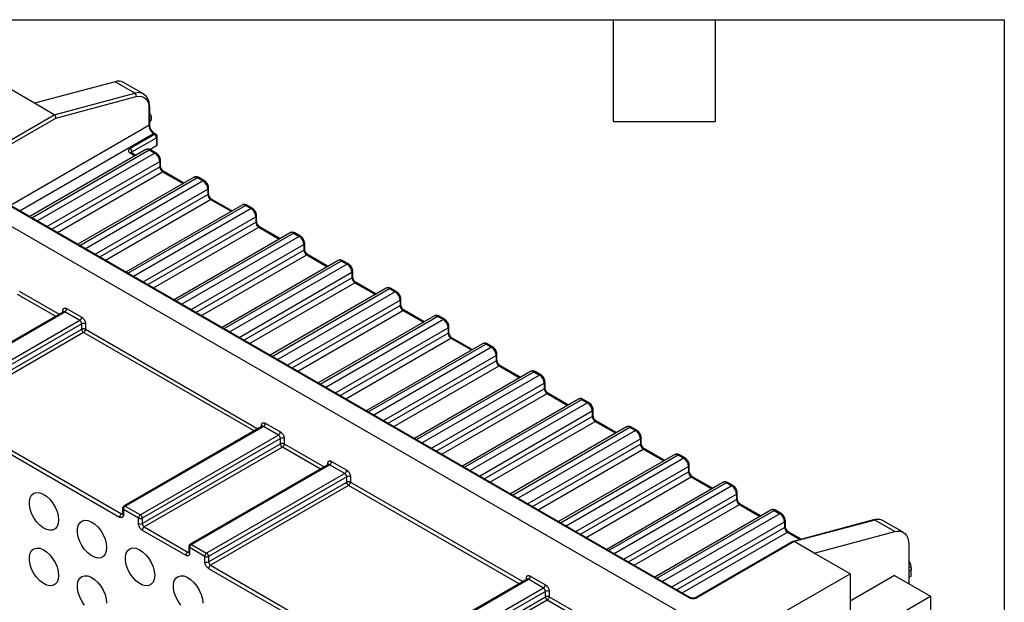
# Model space of a CAD drawing. Header units: millimetres. Extents: x 6 to 273, y 6 to 210.
# Tile 13 of 13: x 199 to 273, y 166 to 210. Entities that reach past the tile are written whole.
import ezdxf

# ---------------------------------------------------------------- set-up
doc = ezdxf.new("R2010")
doc.units = ezdxf.units.MM
doc.linetypes.add('SLD-Solid', pattern=[0])
doc.layers.add('TEXT', color=140, linetype='SLD-Solid', lineweight=25)

msp = doc.modelspace()

# ---------------------------------------------------------------- linework, layer by layer
for p, q in [((200.57, 203.3), (197.883, 204.851)), ((206.593, 204.914), (200.57, 203.3)), ((208.078, 204.056), (206.593, 204.914)), ((208.712, 204), (207.227, 204.857)), ((202.055, 202.443), (208.078, 204.056)), ((202.055, 202.443), (200.57, 203.3)), ((202.178, 202.187), (208.183, 203.796)), ((194.772, 198.239), (202.055, 202.443)), ((209.126, 202.921), (209.126, 201.626)), ((209.185, 201.707), (209.185, 203.002)), ((209.185, 202.492), (209.209, 202.506)), ((194.913, 197.994), (202.178, 202.187)), ((209.126, 201.626), (198.791, 195.659)), ((209.185, 201.925), (209.224, 201.947)), ((209.48, 201.013), (199.498, 195.251)), ((209.55, 200.973), (207.712, 199.911)), ((209.48, 201.013), (209.55, 200.973)), ((209.65, 200.983), (209.58, 201.023)), ((207.853, 199.666), (209.692, 200.728)), ((209.692, 200.728), (209.692, 200.139)), ((209.75, 200.219), (209.75, 200.809)), ((252.684, 163.011), (189.044, 199.749)), ((208.904, 199.838), (200.228, 194.83)), ((200.375, 194.745), (209.154, 199.814)), ((209.579, 199.569), (200.799, 194.5)), ((207.712, 199.585), (208.089, 199.367)), ((207.812, 199.595), (207.798, 199.599)), ((208.147, 199.401), (207.812, 199.595)), ((207.853, 199.571), (207.853, 199.666)), ((209.154, 199.814), (209.579, 199.569)), ((209.195, 199.852), (209.692, 200.139)), ((209.679, 199.579), (209.254, 199.823)), ((201.506, 194.092), (209.932, 198.956)), ((209.932, 198.956), (209.932, 198.548)), ((209.991, 198.63), (209.991, 199.038)), ((201.86, 193.888), (209.932, 198.548)), ((202.284, 193.643), (210.144, 198.181)), ((210.144, 198.181), (211.681, 197.294)), ((211.739, 197.327), (210.244, 198.19)), ((249.502, 166.317), (194.772, 197.912)), ((249.602, 166.327), (194.872, 197.922)), ((212.497, 197.765), (203.82, 192.756)), ((203.967, 192.671), (212.747, 197.74)), ((213.171, 197.495), (204.391, 192.427)), ((212.747, 197.74), (213.171, 197.495)), ((213.271, 197.505), (212.847, 197.75)), ((205.098, 192.018), (213.524, 196.883)), ((205.452, 191.814), (213.524, 196.474)), ((213.524, 196.883), (213.524, 196.474)), ((213.583, 196.556), (213.583, 196.964)), ((205.876, 191.569), (213.736, 196.107)), ((213.736, 196.107), (215.273, 195.22)), ((215.331, 195.254), (213.836, 196.117)), ((216.089, 195.691), (207.412, 190.682)), ((207.559, 190.598), (216.339, 195.666)), ((216.763, 195.421), (207.983, 190.353)), ((216.339, 195.666), (216.763, 195.421)), ((216.863, 195.431), (216.439, 195.676)), ((208.69, 189.945), (217.116, 194.809)), ((209.044, 189.74), (217.116, 194.401)), ((217.116, 194.809), (217.116, 194.401)), ((217.175, 194.482), (217.175, 194.891)), ((209.468, 189.496), (217.329, 194.033)), ((219.681, 193.617), (211.005, 188.609)), ((211.151, 188.524), (219.931, 193.592)), ((217.329, 194.033), (218.865, 193.146)), ((218.923, 193.18), (217.429, 194.043)), ((219.931, 193.592), (220.355, 193.348)), ((220.455, 193.357), (220.031, 193.602)), ((220.355, 193.348), (211.575, 188.279)), ((220.767, 192.409), (220.767, 192.817)), ((212.282, 187.871), (220.709, 192.735)), ((212.636, 187.667), (220.709, 192.327)), ((220.709, 192.735), (220.709, 192.327)), ((213.06, 187.422), (220.921, 191.96)), ((223.273, 191.544), (214.597, 186.535)), ((214.743, 186.45), (223.523, 191.519)), ((220.921, 191.96), (222.457, 191.073)), ((222.516, 191.106), (221.021, 191.969)), ((223.523, 191.519), (223.947, 191.274)), ((224.047, 191.284), (223.623, 191.529)), ((223.947, 191.274), (215.167, 186.205)), ((215.875, 185.797), (224.301, 190.662)), ((224.301, 190.662), (224.301, 190.253)), ((224.359, 190.335), (224.359, 190.743)), ((216.228, 185.593), (224.301, 190.253)), ((216.652, 185.348), (224.513, 189.886)), ((224.513, 189.886), (226.049, 188.999)), ((226.108, 189.033), (224.613, 189.896)), ((199.439, 189.257), (202.421, 187.536)), ((226.865, 189.47), (218.189, 184.461)), ((218.335, 184.377), (227.115, 189.445)), ((227.539, 189.2), (218.759, 184.132)), ((227.115, 189.445), (227.539, 189.2)), ((227.639, 189.21), (227.215, 189.455)), ((202.138, 187.373), (199.297, 189.012)), ((219.467, 183.724), (227.893, 188.588)), ((227.893, 188.588), (227.893, 188.18)), ((227.951, 188.261), (227.951, 188.669)), ((202.733, 187.716), (192.409, 181.756)), ((192.509, 181.746), (202.833, 187.706)), ((202.691, 187.692), (202.691, 187.788)), ((203.964, 187.053), (202.833, 187.706)), ((202.974, 187.951), (204.106, 187.298)), ((219.82, 183.519), (227.893, 188.18)), ((220.245, 183.274), (228.105, 187.812)), ((228.105, 187.812), (229.641, 186.925)), ((229.7, 186.959), (228.205, 187.822)), ((203.964, 187.053), (193.64, 181.093)), ((230.457, 187.396), (221.781, 182.388)), ((221.927, 182.303), (230.707, 187.371)), ((231.131, 187.127), (222.352, 182.058)), ((230.707, 187.371), (231.131, 187.127)), ((231.231, 187.136), (230.807, 187.381)), ((204.106, 186.808), (193.782, 180.848)), ((193.782, 180.44), (204.106, 186.4)), ((204.106, 186.4), (204.106, 186.808)), ((204.389, 186.808), (204.389, 186.4)), ((204.389, 186.4), (217.27, 178.964)), ((223.059, 181.65), (231.485, 186.514)), ((231.485, 186.514), (231.485, 186.106)), ((231.543, 186.188), (231.543, 186.596)), ((204.247, 186.155), (193.923, 180.195)), ((216.987, 178.8), (204.247, 186.155)), ((223.412, 181.446), (231.485, 186.106)), ((223.837, 181.201), (231.697, 185.738)), ((231.697, 185.738), (233.233, 184.852)), ((233.292, 184.885), (231.797, 185.748)), ((234.049, 185.323), (225.373, 180.314)), ((225.519, 180.229), (234.299, 185.298)), ((234.723, 185.053), (225.944, 179.984)), ((234.299, 185.298), (234.723, 185.053)), ((234.823, 185.063), (234.399, 185.308)), ((226.651, 179.576), (235.077, 184.44)), ((227.004, 179.372), (235.077, 184.032)), ((235.077, 184.44), (235.077, 184.032)), ((235.136, 184.114), (235.136, 184.522)), ((227.429, 179.127), (235.289, 183.665)), ((237.641, 183.249), (228.965, 178.24)), ((229.112, 178.156), (237.891, 183.224)), ((235.289, 183.665), (236.825, 182.778)), ((236.884, 182.812), (235.389, 183.675)), ((237.891, 183.224), (238.315, 182.979)), ((238.415, 182.989), (237.991, 183.234)), ((238.315, 182.979), (229.536, 177.911)), ((230.243, 177.503), (238.669, 182.367)), ((230.597, 177.298), (238.669, 181.959)), ((238.669, 182.367), (238.669, 181.959)), ((238.728, 182.04), (238.728, 182.448)), ((231.021, 177.053), (238.881, 181.591)), ((241.233, 181.175), (232.557, 176.167)), ((232.704, 176.082), (241.483, 181.15)), ((238.881, 181.591), (240.418, 180.704)), ((240.476, 180.738), (238.981, 181.601)), ((241.483, 181.15), (241.908, 180.906)), ((242.008, 180.915), (241.583, 181.16)), ((241.908, 180.906), (233.128, 175.837)), ((233.835, 175.429), (242.261, 180.293)), ((242.261, 180.293), (242.261, 179.885)), ((242.32, 179.967), (242.32, 180.375)), ((193.782, 179.95), (206.934, 172.358)), ((193.923, 180.195), (207.076, 172.603)), ((234.189, 175.225), (242.261, 179.885)), ((217.582, 179.144), (207.258, 173.184)), ((207.358, 173.174), (217.682, 179.134)), ((217.541, 179.12), (217.541, 179.216)), ((218.813, 178.481), (217.682, 179.134)), ((217.824, 179.379), (218.955, 178.726)), ((234.613, 174.98), (242.473, 179.517)), ((244.825, 179.102), (236.149, 174.093)), ((236.296, 174.008), (245.075, 179.077)), ((245.5, 178.832), (236.72, 173.763)), ((242.473, 179.517), (244.01, 178.631)), ((244.068, 178.664), (242.573, 179.527)), ((245.075, 179.077), (245.5, 178.832)), ((245.6, 178.842), (245.175, 179.087)), ((218.813, 178.481), (208.49, 172.521)), ((218.955, 178.236), (208.631, 172.276)), ((218.955, 177.828), (218.955, 178.236)), ((219.238, 178.236), (219.238, 177.828)), ((237.427, 173.355), (245.853, 178.219)), ((245.853, 178.219), (245.853, 177.811)), ((245.912, 177.893), (245.912, 178.301)), ((208.631, 171.868), (218.955, 177.828)), ((219.096, 177.583), (208.773, 171.623)), ((221.937, 175.943), (219.096, 177.583)), ((219.238, 177.828), (222.22, 176.106)), ((237.781, 173.151), (245.853, 177.811)), ((238.205, 172.906), (246.065, 177.444)), ((246.065, 177.444), (247.602, 176.557)), ((247.66, 176.591), (246.165, 177.454)), ((248.418, 177.028), (239.741, 172.019)), ((239.888, 171.935), (248.668, 177.003)), ((249.092, 176.758), (240.312, 171.69)), ((248.668, 177.003), (249.092, 176.758)), ((249.192, 176.768), (248.768, 177.013)), ((222.532, 176.286), (212.208, 170.327)), ((212.308, 170.317), (222.632, 176.277)), ((222.49, 176.262), (222.49, 176.358)), ((223.763, 175.623), (222.632, 176.277)), ((222.773, 176.521), (223.905, 175.868)), ((241.019, 171.282), (249.445, 176.146)), ((249.445, 176.146), (249.445, 175.738)), ((249.504, 175.819), (249.504, 176.227)), ((223.763, 175.623), (213.439, 169.664)), ((223.905, 175.378), (213.581, 169.419)), ((223.905, 174.97), (223.905, 175.378)), ((224.187, 175.378), (224.187, 174.97)), ((241.373, 171.077), (249.445, 175.738)), ((241.797, 170.832), (249.657, 175.37)), ((249.657, 175.37), (251.194, 174.483)), ((251.252, 174.517), (249.757, 175.38)), ((213.581, 169.01), (223.905, 174.97)), ((224.046, 174.725), (213.722, 168.765)), ((236.786, 167.371), (224.046, 174.725)), ((224.187, 174.97), (237.069, 167.534)), ((252.01, 174.954), (243.334, 169.946)), ((243.48, 169.861), (252.26, 174.929)), ((252.684, 174.684), (243.904, 169.616)), ((252.26, 174.929), (252.684, 174.684)), ((252.784, 174.694), (252.36, 174.939)), ((244.611, 169.208), (253.037, 174.072)), ((244.965, 169.004), (253.037, 173.664)), ((253.037, 174.072), (253.037, 173.664)), ((253.096, 173.745), (253.096, 174.154)), ((207.158, 173.011), (207.158, 172.603)), ((207.217, 172.929), (207.217, 172.521)), ((208.348, 172.276), (207.217, 172.929)), ((207.358, 173.174), (208.49, 172.521)), ((245.389, 168.759), (253.25, 173.296)), ((253.25, 173.296), (254.786, 172.41)), ((254.844, 172.443), (253.35, 173.306)), ((207.076, 172.603), (207.158, 172.65)), ((208.348, 171.868), (208.348, 172.276)), ((208.631, 172.276), (208.631, 171.868)), ((255.602, 172.88), (246.926, 167.872)), ((247.072, 167.787), (255.852, 172.856)), ((256.276, 172.611), (247.496, 167.542)), ((255.852, 172.856), (256.276, 172.611)), ((256.376, 172.621), (255.952, 172.866)), ((208.773, 171.623), (212.025, 169.745)), ((248.203, 167.134), (256.63, 171.998)), ((248.557, 166.93), (256.63, 171.59)), ((256.63, 171.998), (256.63, 171.59)), ((256.688, 171.672), (256.688, 172.08)), ((263.285, 172.149), (257.266, 170.537)), ((263.374, 172.135), (257.351, 170.521)), ((264.859, 171.278), (263.374, 172.135)), ((265.493, 171.221), (264.008, 172.078)), ((208.631, 171.378), (211.884, 169.5)), ((248.981, 166.685), (256.842, 171.223)), ((256.842, 171.223), (257.788, 170.677)), ((257.868, 170.698), (256.942, 171.233)), ((258.836, 169.664), (264.859, 171.278)), ((212.108, 170.153), (212.108, 169.745)), ((212.167, 170.072), (212.167, 169.664)), ((213.298, 169.419), (212.167, 170.072)), ((212.308, 170.317), (213.439, 169.664)), ((257.245, 170.528), (249.968, 166.327)), ((257.351, 170.521), (250.068, 166.317)), ((258.836, 169.664), (257.351, 170.521)), ((265.907, 170.305), (265.907, 167.377)), ((212.025, 169.745), (212.108, 169.793)), ((213.298, 169.01), (213.298, 169.419)), ((213.581, 169.419), (213.581, 169.01)), ((261.523, 168.113), (258.836, 169.664)), ((213.581, 168.52), (226.733, 160.928)), ((213.722, 168.765), (226.875, 161.173)), ((265.907, 169.045), (266.007, 168.88)), ((265.907, 168.822), (266.007, 168.88)), ((265.907, 168.553), (266.072, 168.648)), ((237.34, 167.69), (237.34, 167.786)), ((237.623, 167.949), (238.754, 167.296)), ((255.3, 164.521), (261.523, 168.113)), ((261.523, 168.113), (261.523, 162.969)), ((264.846, 167.99), (261.523, 166.071)), ((264.846, 167.99), (267.533, 166.439)), ((265.907, 168.303), (266.084, 168.405)), ((266.084, 167.952), (265.907, 167.85)), ((266.084, 167.952), (266.084, 168.405)), ((237.381, 167.714), (227.057, 161.754)), ((227.157, 161.744), (237.481, 167.704)), ((238.612, 167.051), (228.289, 161.091)), ((238.612, 167.051), (237.481, 167.704)), ((238.754, 166.806), (228.43, 160.846)), ((228.43, 160.438), (238.754, 166.398)), ((238.754, 166.398), (238.754, 166.806)), ((239.037, 166.806), (239.037, 166.398)), ((239.037, 166.398), (242.019, 164.676)), ((261.523, 162.969), (267.533, 166.439)), ((267.533, 166.439), (267.533, 160.07)), ((238.895, 166.153), (228.572, 160.193)), ((241.736, 164.513), (238.895, 166.153))]:
    msp.add_line(p, q)
at = {"flags": 128}
for points in [[(208.712, 204), (208.834, 203.909), (208.897, 203.843)], [(202.373, 172.149), (202.344, 171.874), (202.257, 171.648), (202.117, 171.483), (201.932, 171.389), (201.711, 171.369), (201.468, 171.425), (201.214, 171.555), (200.963, 171.751), (200.729, 172.002), (200.525, 172.295), (200.362, 172.615), (200.247, 172.943), (200.189, 173.263), (200.189, 173.557), (200.247, 173.809), (200.362, 174.006), (200.525, 174.136), (200.729, 174.194), (200.963, 174.176), (201.214, 174.082), (201.468, 173.918), (201.711, 173.693), (201.932, 173.419), (202.117, 173.111), (202.257, 172.784), (202.344, 172.458), (202.373, 172.149)], [(205.965, 170.075), (205.936, 169.8), (205.849, 169.575), (205.709, 169.41), (205.524, 169.315), (205.303, 169.295), (205.06, 169.352), (204.806, 169.481), (204.555, 169.677), (204.321, 169.928), (204.117, 170.222), (203.954, 170.541), (203.839, 170.87), (203.781, 171.19), (203.781, 171.483), (203.839, 171.735), (203.954, 171.932), (204.117, 172.063), (204.321, 172.12), (204.555, 172.102), (204.806, 172.008), (205.06, 171.845), (205.303, 171.62), (205.524, 171.345), (205.709, 171.037), (205.849, 170.711), (205.936, 170.384), (205.965, 170.075)], [(264.859, 171.278), (265.076, 171.313), (265.278, 171.3), (265.459, 171.239), (265.615, 171.131), (265.74, 170.979), (265.832, 170.787), (265.888, 170.56), (265.907, 170.305)], [(202.373, 168.001), (202.344, 167.726), (202.257, 167.5), (202.117, 167.335), (201.932, 167.241), (201.711, 167.221), (201.468, 167.277), (201.214, 167.407), (200.963, 167.603), (200.729, 167.854), (200.525, 168.147), (200.362, 168.467), (200.247, 168.795), (200.189, 169.115), (200.189, 169.409), (200.247, 169.661), (200.362, 169.858), (200.525, 169.988), (200.729, 170.046), (200.963, 170.028), (201.214, 169.934), (201.468, 169.77), (201.711, 169.545), (201.932, 169.271), (202.117, 168.962), (202.257, 168.636), (202.344, 168.31), (202.373, 168.001)], [(209.557, 168.002), (209.528, 167.727), (209.441, 167.501), (209.301, 167.336), (209.116, 167.241), (208.896, 167.222), (208.652, 167.278), (208.398, 167.408), (208.147, 167.603), (207.913, 167.855), (207.709, 168.148), (207.546, 168.467), (207.432, 168.796), (207.373, 169.116), (207.373, 169.41), (207.432, 169.662), (207.546, 169.858), (207.709, 169.989), (207.913, 170.047), (208.147, 170.028), (208.398, 169.935), (208.652, 169.771), (208.896, 169.546), (209.116, 169.272), (209.301, 168.963), (209.441, 168.637), (209.528, 168.311), (209.557, 168.002)], [(204.321, 165.78), (204.117, 166.074), (203.954, 166.393), (203.839, 166.722), (203.781, 167.041), (203.781, 167.335), (203.839, 167.587), (203.954, 167.784), (204.117, 167.915), (204.321, 167.972), (204.555, 167.954), (204.806, 167.86), (205.06, 167.697), (205.303, 167.471), (205.524, 167.197), (205.709, 166.889), (205.849, 166.563), (205.936, 166.236), (205.965, 165.927)], [(211.506, 165.781), (211.301, 166.074), (211.138, 166.394), (211.024, 166.722), (210.965, 167.042), (210.965, 167.336), (211.024, 167.588), (211.138, 167.785), (211.301, 167.915), (211.506, 167.973), (211.739, 167.955), (211.99, 167.861), (212.244, 167.697), (212.488, 167.472), (212.708, 167.198), (212.893, 166.889), (213.033, 166.563), (213.12, 166.237), (213.15, 165.928)]]:
    msp.add_lwpolyline(points, dxfattribs=at)
for centre, radius, start, end in [((206.844, 204.148), 0.806, 61.6384, 108.14968), ((208.329, 203.291), 0.806, 61.6384, 108.14968), ((207.934, 203.847), 0.254, 348.36931, 55.46576), ((209.089, 203.009), 0.0959, 292.73769, 355.95701), ((209.085, 201.717), 0.101, 294.37466, 354.3052), ((209.894, 201.661), 0.768, 182.60548, 237.39452), ((209.538, 200.931), 0.101, 66.08021, 125.58375), ((209.609, 200.891), 0.101, 65.72775, 125.61454), ((209.385, 200.714), 0.307, 2.60548, 57.39452), ((209.652, 200.818), 0.0986, 293.69423, 355.00948), ((207.546, 199.652), 0.307, 2.60548, 57.39452), ((207.77, 199.503), 0.101, 65.69288, 125.61758), ((207.899, 199.57), 0.107, 115.30668, 164.2241), ((209.008, 199.609), 0.251, 54.38242, 114.30712), ((209.213, 199.732), 0.101, 65.69288, 125.61758), ((209.637, 199.492), 0.0958, 63.7444, 127.28335), ((209.165, 198.921), 0.768, 2.60548, 57.39452), ((209.895, 199.045), 0.0958, 292.71768, 356.15664), ((209.891, 198.64), 0.101, 294.37466, 354.3052), ((210.393, 198.569), 0.461, 182.60548, 237.39452), ((210.203, 198.099), 0.101, 65.69288, 125.61758), ((212.6, 197.535), 0.251, 54.38242, 114.30712), ((212.805, 197.658), 0.101, 65.69288, 125.61758), ((213.229, 197.419), 0.0958, 63.7444, 127.28335), ((212.757, 196.848), 0.768, 2.60548, 57.39452), ((213.487, 196.971), 0.0958, 292.71768, 356.15664), ((213.483, 196.566), 0.101, 294.37466, 354.3052), ((213.985, 196.495), 0.461, 182.60548, 237.39452), ((213.795, 196.025), 0.101, 65.69288, 125.61758), ((216.192, 195.462), 0.251, 54.38242, 114.30712), ((216.397, 195.584), 0.101, 65.69288, 125.61758), ((216.821, 195.345), 0.0958, 63.7444, 127.28335), ((216.349, 194.774), 0.768, 2.60548, 57.39452), ((217.079, 194.897), 0.0958, 292.71768, 356.15664), ((217.075, 194.492), 0.101, 294.37466, 354.3052), ((217.577, 194.422), 0.461, 182.60548, 237.39452), ((217.387, 193.951), 0.101, 65.69288, 125.61758), ((219.784, 193.388), 0.251, 54.38242, 114.30712), ((219.989, 193.511), 0.101, 65.69288, 125.61758), ((220.413, 193.271), 0.0958, 63.7444, 127.28335), ((219.941, 192.7), 0.768, 2.60548, 57.39452), ((220.672, 192.824), 0.0958, 292.71768, 356.15664), ((220.667, 192.419), 0.101, 294.37466, 354.3052), ((221.169, 192.348), 0.461, 182.60548, 237.39452), ((220.979, 191.878), 0.101, 65.69288, 125.61758), ((223.376, 191.314), 0.251, 54.38242, 114.30712), ((223.581, 191.437), 0.101, 65.69288, 125.61758), ((224.005, 191.198), 0.0958, 63.7444, 127.28335), ((223.533, 190.627), 0.768, 2.60548, 57.39452), ((224.264, 190.75), 0.0958, 292.71768, 356.15664), ((224.259, 190.345), 0.101, 294.37466, 354.3052), ((224.761, 190.274), 0.461, 182.60548, 237.39452), ((224.571, 189.804), 0.101, 65.69288, 125.61758), ((226.968, 189.241), 0.251, 54.38242, 114.30712), ((227.174, 189.363), 0.101, 65.69288, 125.61758), ((227.597, 189.124), 0.0958, 63.7444, 127.28335), ((227.125, 188.553), 0.768, 2.60548, 57.39452), ((227.856, 188.676), 0.0958, 292.71768, 356.15664), ((202.645, 187.691), 0.108, 17.00262, 64.57336), ((202.774, 187.624), 0.101, 54.38242, 114.30712), ((202.667, 187.965), 0.307, 302.60548, 357.39452), ((227.851, 188.271), 0.101, 294.37466, 354.3052), ((228.353, 188.201), 0.461, 182.60548, 237.39452), ((228.163, 187.73), 0.101, 65.69288, 125.61758), ((203.799, 187.312), 0.307, 302.60548, 357.39452), ((203.799, 186.794), 0.307, 2.60548, 57.39452), ((230.561, 187.167), 0.251, 54.38242, 114.30712), ((230.766, 187.29), 0.101, 65.69288, 125.61758), ((231.189, 187.05), 0.0958, 63.7444, 127.28335), ((230.717, 186.479), 0.768, 2.60548, 57.39452), ((204.247, 186.535), 0.307, 62.60967, 117.39033), ((204.247, 186.127), 0.307, 62.60967, 117.39033), ((204.413, 186.414), 0.307, 182.60548, 237.39452), ((204.081, 186.414), 0.307, 302.60548, 357.39452), ((231.448, 186.603), 0.0958, 292.71768, 356.15664), ((231.443, 186.198), 0.101, 294.37466, 354.3052), ((231.945, 186.127), 0.461, 182.60548, 237.39452), ((231.756, 185.657), 0.101, 65.69288, 125.61758), ((234.153, 185.093), 0.251, 54.38242, 114.30712), ((234.358, 185.216), 0.101, 65.69288, 125.61758), ((234.781, 184.977), 0.0958, 63.7444, 127.28335), ((234.309, 184.406), 0.768, 2.60548, 57.39452), ((235.04, 184.529), 0.0958, 292.71768, 356.15664), ((235.035, 184.124), 0.101, 294.37466, 354.3052), ((235.538, 184.053), 0.461, 182.60548, 237.39452), ((235.348, 183.583), 0.101, 65.69288, 125.61758), ((237.745, 183.02), 0.251, 54.38242, 114.30712), ((237.95, 183.142), 0.101, 65.69288, 125.61758), ((238.373, 182.903), 0.0958, 63.7444, 127.28335), ((237.901, 182.332), 0.768, 2.60548, 57.39452), ((238.632, 182.455), 0.0958, 292.71768, 356.15664), ((238.628, 182.05), 0.101, 294.37466, 354.3052), ((239.13, 181.98), 0.461, 182.60548, 237.39452), ((238.94, 181.509), 0.101, 65.69288, 125.61758), ((241.337, 180.946), 0.251, 54.38242, 114.30712), ((241.542, 181.069), 0.101, 65.69288, 125.61758), ((241.966, 180.829), 0.0958, 63.7444, 127.28335), ((241.494, 180.258), 0.768, 2.60548, 57.39452), ((242.224, 180.381), 0.0958, 292.71768, 356.15664), ((242.22, 179.976), 0.101, 294.37466, 354.3052), ((242.722, 179.906), 0.461, 182.60548, 237.39452), ((217.495, 179.118), 0.108, 17.00262, 64.57336), ((217.624, 179.052), 0.101, 54.38242, 114.30712), ((217.516, 179.393), 0.307, 302.60548, 357.39452), ((242.532, 179.436), 0.101, 65.69288, 125.61758), ((244.929, 178.872), 0.251, 54.38242, 114.30712), ((245.134, 178.995), 0.101, 65.69288, 125.61758), ((245.558, 178.756), 0.0958, 63.7444, 127.28335), ((245.086, 178.185), 0.768, 2.60548, 57.39452), ((218.648, 178.74), 0.307, 302.60548, 357.39452), ((218.648, 178.222), 0.307, 2.60548, 57.39452), ((219.096, 177.963), 0.307, 62.60967, 117.39033), ((245.816, 178.308), 0.0958, 292.71768, 356.15664), ((219.096, 177.555), 0.307, 62.60967, 117.39033), ((219.262, 177.842), 0.307, 182.60548, 237.39452), ((218.931, 177.842), 0.307, 302.60548, 357.39452), ((245.812, 177.903), 0.101, 294.37466, 354.3052), ((246.314, 177.832), 0.461, 182.60548, 237.39452), ((246.124, 177.362), 0.101, 65.69288, 125.61758), ((248.521, 176.799), 0.251, 54.38242, 114.30712), ((248.726, 176.921), 0.101, 65.69288, 125.61758), ((249.15, 176.682), 0.0958, 63.7444, 127.28335), ((248.678, 176.111), 0.768, 2.60548, 57.39452), ((222.444, 176.261), 0.108, 17.00262, 64.57336), ((222.573, 176.195), 0.101, 54.38242, 114.30712), ((222.466, 176.535), 0.307, 302.60548, 357.39452), ((223.598, 175.882), 0.307, 302.60548, 357.39452), ((249.408, 176.234), 0.0958, 292.71768, 356.15664), ((223.598, 175.364), 0.307, 2.60548, 57.39452), ((224.046, 175.105), 0.307, 62.60967, 117.39033), ((249.404, 175.829), 0.101, 294.37466, 354.3052), ((249.906, 175.758), 0.461, 182.60548, 237.39452), ((249.716, 175.288), 0.101, 65.69288, 125.61758), ((224.046, 174.697), 0.307, 62.60967, 117.39033), ((224.212, 174.984), 0.307, 182.60548, 237.39452), ((223.88, 174.984), 0.307, 302.60548, 357.39452), ((252.113, 174.725), 0.251, 54.38242, 114.30712), ((252.318, 174.848), 0.101, 65.69288, 125.61758), ((252.742, 174.608), 0.0958, 63.7444, 127.28335), ((252.27, 174.037), 0.768, 2.60548, 57.39452), ((253, 174.16), 0.0958, 292.71768, 356.15664), ((252.996, 173.755), 0.101, 294.37466, 354.3052), ((253.498, 173.685), 0.461, 182.60548, 237.39452), ((207.258, 173.021), 0.101, 185.72092, 245.62306), ((207.524, 172.915), 0.307, 122.60548, 177.39452), ((207.3, 173.092), 0.101, 54.38183, 114.31395), ((253.308, 173.215), 0.101, 65.69288, 125.61758), ((207.241, 172.344), 0.307, 122.60548, 177.39452), ((207.134, 172.684), 0.101, 234.38242, 294.30712), ((207.258, 172.613), 0.101, 185.6948, 245.62534), ((208.655, 172.262), 0.307, 122.60548, 177.39452), ((208.49, 172.549), 0.307, 242.60967, 297.39033), ((208.324, 172.262), 0.307, 2.60548, 57.39452), ((255.705, 172.651), 0.251, 54.38242, 114.30712), ((255.91, 172.774), 0.101, 65.69288, 125.61758), ((256.334, 172.535), 0.0958, 63.7444, 127.28335), ((255.862, 171.964), 0.768, 2.60548, 57.39452), ((208.49, 172.141), 0.307, 242.60967, 297.39033), ((208.938, 171.882), 0.307, 182.60548, 237.39452), ((208.938, 171.364), 0.307, 122.60548, 177.39452), ((256.593, 172.087), 0.0958, 292.71768, 356.15664), ((256.588, 171.682), 0.101, 294.37466, 354.3052), ((257.09, 171.611), 0.461, 182.60548, 237.39452), ((263.313, 172.038), 0.114, 57.68928, 103.904), ((263.625, 171.369), 0.806, 61.6384, 108.14968), ((256.9, 171.141), 0.101, 65.69288, 125.61758), ((212.208, 170.163), 0.101, 185.72092, 245.62306), ((212.474, 170.058), 0.307, 122.60548, 177.39452), ((212.25, 170.235), 0.101, 54.38183, 114.31395), ((212.191, 169.486), 0.307, 122.60548, 177.39452), ((212.084, 169.827), 0.101, 234.38242, 294.30712), ((212.208, 169.755), 0.101, 185.6948, 245.62534), ((213.605, 169.405), 0.307, 122.60548, 177.39452), ((213.439, 169.692), 0.307, 242.60967, 297.39033), ((213.274, 169.405), 0.307, 2.60548, 57.39452), ((213.439, 169.283), 0.307, 242.60967, 297.39033), ((213.888, 169.024), 0.307, 182.60548, 237.39452), ((213.888, 168.507), 0.307, 122.60548, 177.39452), ((237.294, 167.689), 0.108, 17.00262, 64.57336), ((237.315, 167.963), 0.307, 302.60548, 357.39452), ((237.423, 167.622), 0.101, 54.38242, 114.30712), ((238.447, 167.31), 0.307, 302.60548, 357.39452), ((238.447, 166.792), 0.307, 2.60548, 57.39452), ((238.895, 166.533), 0.307, 62.60967, 117.39033), ((238.895, 166.125), 0.307, 62.60967, 117.39033), ((239.061, 166.412), 0.307, 182.60548, 237.39452), ((238.73, 166.412), 0.307, 302.60548, 357.39452), ((249.56, 166.241), 0.0957, 63.55365, 127.30236), ((250.01, 166.241), 0.0957, 52.69764, 116.44635)]:
    msp.add_arc(centre, radius, start, end)
for centre, start_param, end_param in [((202.036, 202.269), 4.012043, 5.582839), ((257.332, 170.347), 5.582839, 6.368156)]:
    msp.add_ellipse(centre, major_axis=(-0.077, 0.186), ratio=0.646908, start_param=start_param, end_param=end_param)
for points, knots in [([(208.183, 203.796), (208.453, 203.868), (208.693, 203.822), (209.034, 203.505), (209.126, 203.244), (209.126, 202.921)], [0, 0, 0, 0, 0.5, 0.5, 1, 1, 1, 1]), ([(208.922, 203.821), (208.919, 203.826), (208.866, 203.908), (208.787, 203.955), (208.712, 204)], [0, 0, 0, 0, 0.057327, 1, 1, 1, 1]), ([(209.185, 203.002), (209.179, 203.112), (209.166, 203.331), (209.076, 203.612), (208.972, 203.753), (208.922, 203.821)], [0, 0, 0, 0, 0.336998, 0.6777, 1, 1, 1, 1]), ([(209.209, 202.506), (209.232, 202.461), (209.279, 202.37), (209.306, 202.227), (209.302, 202.101), (209.271, 201.99), (209.222, 201.952), (209.197, 201.933)], [0, 0, 0, 0, 0.191671, 0.387328, 0.597199, 0.792456, 1, 1, 1, 1]), ([(209.58, 201.023), (209.528, 201.06), (209.424, 201.134), (209.294, 201.314), (209.203, 201.518), (209.191, 201.644), (209.185, 201.707)], [0, 0, 0, 0, 0.2499989, 0.4999986, 0.7499989, 1, 1, 1, 1]), ([(209.75, 200.809), (209.75, 200.812), (209.751, 200.835), (209.741, 200.88), (209.709, 200.936), (209.675, 200.973), (209.651, 200.982), (209.65, 200.982)], [0, 0, 0, 0, 0.040672, 0.325694, 0.640757, 0.982044, 1, 1, 1, 1]), ([(209.692, 200.139), (209.706, 200.149), (209.734, 200.169), (209.751, 200.199), (209.749, 200.215), (209.748, 200.219)], [0, 0, 0, 0, 0.42963, 0.859264, 1, 1, 1, 1]), ([(207.712, 199.911), (207.637, 199.868), (207.595, 199.809), (207.595, 199.687), (207.637, 199.628), (207.712, 199.585)], [0, 0, 0, 0, 0.5, 0.5, 1, 1, 1, 1]), ([(209.253, 199.82), (209.236, 199.831), (209.184, 199.863), (209.087, 199.883), (208.982, 199.879), (208.928, 199.846), (208.909, 199.834)], [0, 0, 0, 0, 0.165586, 0.486758, 0.816231, 1, 1, 1, 1]), ([(209.902, 199.347), (209.864, 199.402), (209.812, 199.477), (209.731, 199.547), (209.694, 199.567), (209.678, 199.575)], [0, 0, 0, 0, 0.593948, 0.822011, 1, 1, 1, 1]), ([(209.989, 199.038), (209.989, 199.06), (209.988, 199.119), (209.963, 199.225), (209.923, 199.304), (209.902, 199.347)], [0, 0, 0, 0, 0.2122859, 0.5671433, 1, 1, 1, 1]), ([(210.244, 198.19), (210.211, 198.214), (210.145, 198.261), (210.061, 198.377), (210.002, 198.508), (209.995, 198.589), (209.991, 198.63)], [0, 0, 0, 0, 0.249998, 0.499998, 0.749998, 1, 1, 1, 1]), ([(212.845, 197.746), (212.828, 197.757), (212.776, 197.789), (212.679, 197.809), (212.574, 197.806), (212.521, 197.772), (212.501, 197.76)], [0, 0, 0, 0, 0.165586, 0.486758, 0.816231, 1, 1, 1, 1]), ([(213.494, 197.273), (213.456, 197.328), (213.404, 197.403), (213.323, 197.474), (213.286, 197.493), (213.27, 197.501)], [0, 0, 0, 0, 0.5939484, 0.8220112, 1, 1, 1, 1]), ([(213.581, 196.965), (213.581, 196.986), (213.58, 197.045), (213.555, 197.151), (213.516, 197.23), (213.494, 197.273)], [0, 0, 0, 0, 0.212286, 0.567143, 1, 1, 1, 1]), ([(213.836, 196.117), (213.803, 196.14), (213.737, 196.188), (213.653, 196.304), (213.594, 196.434), (213.587, 196.515), (213.583, 196.556)], [0, 0, 0, 0, 0.249998, 0.499998, 0.749998, 1, 1, 1, 1]), ([(216.437, 195.673), (216.42, 195.684), (216.368, 195.716), (216.271, 195.735), (216.166, 195.732), (216.113, 195.699), (216.094, 195.687)], [0, 0, 0, 0, 0.165586, 0.486758, 0.816231, 1, 1, 1, 1]), ([(217.086, 195.2), (217.048, 195.254), (216.996, 195.33), (216.915, 195.4), (216.878, 195.419), (216.862, 195.428)], [0, 0, 0, 0, 0.593948, 0.822011, 1, 1, 1, 1]), ([(217.173, 194.891), (217.173, 194.913), (217.173, 194.971), (217.147, 195.078), (217.108, 195.156), (217.086, 195.2)], [0, 0, 0, 0, 0.212286, 0.567143, 1, 1, 1, 1]), ([(217.429, 194.043), (217.395, 194.067), (217.329, 194.114), (217.245, 194.23), (217.186, 194.361), (217.179, 194.442), (217.175, 194.482)], [0, 0, 0, 0, 0.249998, 0.499998, 0.749998, 1, 1, 1, 1]), ([(220.03, 193.599), (220.012, 193.61), (219.96, 193.642), (219.863, 193.662), (219.758, 193.658), (219.705, 193.625), (219.686, 193.613)], [0, 0, 0, 0, 0.165586, 0.486758, 0.816231, 1, 1, 1, 1]), ([(220.678, 193.126), (220.64, 193.181), (220.588, 193.256), (220.507, 193.326), (220.47, 193.346), (220.454, 193.354)], [0, 0, 0, 0, 0.593948, 0.822011, 1, 1, 1, 1]), ([(220.765, 192.817), (220.765, 192.839), (220.765, 192.898), (220.739, 193.004), (220.7, 193.083), (220.678, 193.126)], [0, 0, 0, 0, 0.212286, 0.567143, 1, 1, 1, 1]), ([(221.021, 191.969), (220.987, 191.993), (220.921, 192.04), (220.837, 192.156), (220.779, 192.287), (220.771, 192.368), (220.767, 192.409)], [0, 0, 0, 0, 0.249998, 0.499998, 0.749998, 1, 1, 1, 1]), ([(223.622, 191.525), (223.604, 191.536), (223.552, 191.568), (223.455, 191.588), (223.35, 191.585), (223.297, 191.551), (223.278, 191.539)], [0, 0, 0, 0, 0.165586, 0.486758, 0.816231, 1, 1, 1, 1]), ([(224.27, 191.052), (224.232, 191.107), (224.18, 191.182), (224.099, 191.253), (224.062, 191.272), (224.046, 191.28)], [0, 0, 0, 0, 0.593948, 0.822011, 1, 1, 1, 1]), ([(224.357, 190.744), (224.357, 190.765), (224.357, 190.824), (224.331, 190.93), (224.292, 191.009), (224.27, 191.052)], [0, 0, 0, 0, 0.212286, 0.567143, 1, 1, 1, 1]), ([(224.613, 189.896), (224.58, 189.919), (224.513, 189.966), (224.429, 190.083), (224.371, 190.213), (224.363, 190.294), (224.359, 190.335)], [0, 0, 0, 0, 0.249998, 0.499998, 0.749998, 1, 1, 1, 1]), ([(227.214, 189.452), (227.196, 189.463), (227.144, 189.495), (227.047, 189.514), (226.942, 189.511), (226.889, 189.478), (226.87, 189.466)], [0, 0, 0, 0, 0.165586, 0.486758, 0.816231, 1, 1, 1, 1]), ([(227.862, 188.979), (227.825, 189.033), (227.772, 189.109), (227.691, 189.179), (227.654, 189.198), (227.638, 189.207)], [0, 0, 0, 0, 0.593948, 0.822011, 1, 1, 1, 1]), ([(227.949, 188.67), (227.949, 188.692), (227.949, 188.75), (227.923, 188.857), (227.884, 188.935), (227.862, 188.979)], [0, 0, 0, 0, 0.212286, 0.567143, 1, 1, 1, 1]), ([(202.691, 187.788), (202.692, 187.801), (202.693, 187.828), (202.7, 187.864), (202.713, 187.904), (202.736, 187.943), (202.773, 187.973), (202.818, 187.99), (202.868, 187.991), (202.921, 187.979), (202.956, 187.96), (202.974, 187.951)], [0, 0, 0, 0, 0.079597, 0.159223, 0.240129, 0.368602, 0.500069, 0.628543, 0.760011, 0.879282, 1, 1, 1, 1]), ([(202.747, 187.72), (202.747, 187.721), (202.746, 187.728), (202.739, 187.721), (202.733, 187.716)], [0, 0, 0, 0, 0.122982, 1, 1, 1, 1]), ([(228.205, 187.822), (228.172, 187.846), (228.105, 187.893), (228.021, 188.009), (227.963, 188.14), (227.955, 188.221), (227.951, 188.261)], [0, 0, 0, 0, 0.249998, 0.499998, 0.749998, 1, 1, 1, 1]), ([(204.106, 187.298), (204.117, 187.291), (204.141, 187.276), (204.176, 187.248), (204.217, 187.209), (204.262, 187.156), (204.307, 187.088), (204.344, 187.015), (204.369, 186.942), (204.386, 186.871), (204.388, 186.829), (204.389, 186.808)], [0, 0, 0, 0, 0.079597, 0.159223, 0.240129, 0.368602, 0.500069, 0.628543, 0.760011, 0.879282, 1, 1, 1, 1]), ([(230.806, 187.378), (230.788, 187.389), (230.737, 187.421), (230.639, 187.441), (230.534, 187.437), (230.481, 187.404), (230.462, 187.392)], [0, 0, 0, 0, 0.165586, 0.486758, 0.816231, 1, 1, 1, 1]), ([(231.455, 186.905), (231.417, 186.959), (231.364, 187.035), (231.283, 187.105), (231.246, 187.125), (231.23, 187.133)], [0, 0, 0, 0, 0.593948, 0.822011, 1, 1, 1, 1]), ([(231.541, 186.596), (231.541, 186.618), (231.541, 186.677), (231.515, 186.783), (231.476, 186.862), (231.455, 186.905)], [0, 0, 0, 0, 0.212286, 0.567143, 1, 1, 1, 1]), ([(231.797, 185.748), (231.764, 185.772), (231.697, 185.819), (231.613, 185.935), (231.555, 186.066), (231.547, 186.147), (231.543, 186.188)], [0, 0, 0, 0, 0.249998, 0.499998, 0.749998, 1, 1, 1, 1]), ([(234.398, 185.304), (234.38, 185.315), (234.329, 185.347), (234.231, 185.367), (234.126, 185.363), (234.073, 185.33), (234.054, 185.318)], [0, 0, 0, 0, 0.165586, 0.486758, 0.816231, 1, 1, 1, 1]), ([(235.047, 184.831), (235.009, 184.886), (234.956, 184.961), (234.875, 185.032), (234.838, 185.051), (234.822, 185.059)], [0, 0, 0, 0, 0.5939484, 0.8220112, 1, 1, 1, 1]), ([(235.133, 184.523), (235.133, 184.544), (235.133, 184.603), (235.107, 184.709), (235.068, 184.788), (235.047, 184.831)], [0, 0, 0, 0, 0.212286, 0.567143, 1, 1, 1, 1]), ([(235.389, 183.675), (235.356, 183.698), (235.289, 183.745), (235.206, 183.862), (235.147, 183.992), (235.139, 184.073), (235.136, 184.114)], [0, 0, 0, 0, 0.249998, 0.499998, 0.749998, 1, 1, 1, 1]), ([(237.99, 183.231), (237.972, 183.241), (237.921, 183.273), (237.824, 183.293), (237.719, 183.29), (237.665, 183.257), (237.646, 183.245)], [0, 0, 0, 0, 0.165586, 0.486758, 0.816231, 1, 1, 1, 1]), ([(238.639, 182.758), (238.601, 182.812), (238.548, 182.888), (238.467, 182.958), (238.43, 182.977), (238.414, 182.986)], [0, 0, 0, 0, 0.593948, 0.822011, 1, 1, 1, 1]), ([(238.726, 182.449), (238.725, 182.471), (238.725, 182.529), (238.7, 182.635), (238.66, 182.714), (238.639, 182.758)], [0, 0, 0, 0, 0.212286, 0.567143, 1, 1, 1, 1]), ([(238.981, 181.601), (238.948, 181.625), (238.882, 181.672), (238.798, 181.788), (238.739, 181.918), (238.731, 182), (238.728, 182.04)], [0, 0, 0, 0, 0.249998, 0.499998, 0.749998, 1, 1, 1, 1]), ([(241.582, 181.157), (241.565, 181.168), (241.513, 181.2), (241.416, 181.22), (241.311, 181.216), (241.257, 181.183), (241.238, 181.171)], [0, 0, 0, 0, 0.165586, 0.486758, 0.816231, 1, 1, 1, 1]), ([(242.231, 180.684), (242.193, 180.738), (242.141, 180.814), (242.059, 180.884), (242.023, 180.904), (242.006, 180.912)], [0, 0, 0, 0, 0.593948, 0.822011, 1, 1, 1, 1]), ([(242.318, 180.375), (242.318, 180.397), (242.317, 180.456), (242.292, 180.562), (242.252, 180.641), (242.231, 180.684)], [0, 0, 0, 0, 0.212286, 0.567143, 1, 1, 1, 1]), ([(242.573, 179.527), (242.54, 179.551), (242.474, 179.598), (242.39, 179.714), (242.331, 179.845), (242.324, 179.926), (242.32, 179.967)], [0, 0, 0, 0, 0.249998, 0.499998, 0.749998, 1, 1, 1, 1]), ([(217.541, 179.216), (217.541, 179.229), (217.542, 179.256), (217.549, 179.292), (217.562, 179.332), (217.585, 179.37), (217.622, 179.401), (217.667, 179.418), (217.717, 179.418), (217.77, 179.407), (217.806, 179.388), (217.824, 179.379)], [0, 0, 0, 0, 0.079597, 0.159223, 0.240129, 0.368602, 0.500069, 0.628543, 0.760011, 0.879282, 1, 1, 1, 1]), ([(217.596, 179.148), (217.596, 179.149), (217.595, 179.155), (217.588, 179.149), (217.582, 179.144)], [0, 0, 0, 0, 0.122982, 1, 1, 1, 1]), ([(245.174, 179.083), (245.157, 179.094), (245.105, 179.126), (245.008, 179.146), (244.903, 179.142), (244.849, 179.109), (244.83, 179.097)], [0, 0, 0, 0, 0.1655862, 0.4867581, 0.8162313, 1, 1, 1, 1]), ([(245.823, 178.61), (245.785, 178.665), (245.733, 178.74), (245.652, 178.811), (245.615, 178.83), (245.599, 178.838)], [0, 0, 0, 0, 0.593948, 0.822011, 1, 1, 1, 1]), ([(218.955, 178.726), (218.967, 178.718), (218.99, 178.704), (219.025, 178.676), (219.066, 178.637), (219.111, 178.584), (219.156, 178.516), (219.193, 178.443), (219.219, 178.37), (219.235, 178.299), (219.237, 178.257), (219.238, 178.236)], [0, 0, 0, 0, 0.0795968, 0.1592228, 0.2401291, 0.3686016, 0.5000689, 0.6285428, 0.7600114, 0.8792821, 1, 1, 1, 1]), ([(245.91, 178.302), (245.91, 178.323), (245.909, 178.382), (245.884, 178.488), (245.844, 178.567), (245.823, 178.61)], [0, 0, 0, 0, 0.212286, 0.567143, 1, 1, 1, 1]), ([(246.165, 177.454), (246.132, 177.477), (246.066, 177.524), (245.982, 177.641), (245.923, 177.771), (245.916, 177.852), (245.912, 177.893)], [0, 0, 0, 0, 0.249998, 0.499998, 0.749998, 1, 1, 1, 1]), ([(248.766, 177.01), (248.749, 177.02), (248.697, 177.052), (248.6, 177.072), (248.495, 177.069), (248.442, 177.036), (248.422, 177.024)], [0, 0, 0, 0, 0.165586, 0.486758, 0.816231, 1, 1, 1, 1]), ([(249.415, 176.536), (249.377, 176.591), (249.325, 176.667), (249.244, 176.737), (249.207, 176.756), (249.191, 176.765)], [0, 0, 0, 0, 0.5939484, 0.8220112, 1, 1, 1, 1]), ([(222.49, 176.358), (222.491, 176.371), (222.492, 176.398), (222.499, 176.435), (222.512, 176.474), (222.535, 176.513), (222.572, 176.543), (222.617, 176.56), (222.667, 176.561), (222.72, 176.549), (222.755, 176.531), (222.773, 176.521)], [0, 0, 0, 0, 0.079597, 0.159223, 0.240129, 0.368602, 0.500069, 0.628543, 0.760011, 0.879282, 1, 1, 1, 1]), ([(222.546, 176.291), (222.546, 176.291), (222.545, 176.298), (222.538, 176.292), (222.532, 176.286)], [0, 0, 0, 0, 0.122982, 1, 1, 1, 1]), ([(223.905, 175.868), (223.916, 175.861), (223.94, 175.846), (223.975, 175.818), (224.016, 175.78), (224.061, 175.727), (224.106, 175.659), (224.143, 175.585), (224.168, 175.512), (224.185, 175.442), (224.187, 175.4), (224.187, 175.378)], [0, 0, 0, 0, 0.079597, 0.159223, 0.240129, 0.368602, 0.500069, 0.628543, 0.760011, 0.879282, 1, 1, 1, 1]), ([(249.502, 176.228), (249.502, 176.25), (249.502, 176.308), (249.476, 176.414), (249.437, 176.493), (249.415, 176.536)], [0, 0, 0, 0, 0.212286, 0.567143, 1, 1, 1, 1]), ([(249.757, 175.38), (249.724, 175.404), (249.658, 175.451), (249.574, 175.567), (249.515, 175.697), (249.508, 175.779), (249.504, 175.819)], [0, 0, 0, 0, 0.249998, 0.499998, 0.749998, 1, 1, 1, 1]), ([(252.358, 174.936), (252.341, 174.947), (252.289, 174.979), (252.192, 174.999), (252.087, 174.995), (252.034, 174.962), (252.015, 174.95)], [0, 0, 0, 0, 0.165586, 0.486758, 0.816231, 1, 1, 1, 1]), ([(253.007, 174.463), (252.969, 174.517), (252.917, 174.593), (252.836, 174.663), (252.799, 174.683), (252.783, 174.691)], [0, 0, 0, 0, 0.593948, 0.822011, 1, 1, 1, 1]), ([(253.094, 174.154), (253.094, 174.176), (253.094, 174.235), (253.068, 174.341), (253.029, 174.42), (253.007, 174.463)], [0, 0, 0, 0, 0.212286, 0.567143, 1, 1, 1, 1]), ([(253.35, 173.306), (253.316, 173.33), (253.25, 173.377), (253.166, 173.493), (253.107, 173.624), (253.1, 173.705), (253.096, 173.745)], [0, 0, 0, 0, 0.249998, 0.499998, 0.749998, 1, 1, 1, 1]), ([(207.185, 173.111), (207.174, 173.087), (207.159, 173.055), (207.159, 173.02), (207.159, 173.011)], [0, 0, 0, 0, 0.74096, 1, 1, 1, 1]), ([(207.259, 173.184), (207.258, 173.183), (207.241, 173.177), (207.215, 173.152), (207.195, 173.125), (207.185, 173.111)], [0, 0, 0, 0, 0.025899, 0.504515, 1, 1, 1, 1]), ([(255.951, 172.862), (255.933, 172.873), (255.881, 172.905), (255.784, 172.925), (255.679, 172.921), (255.626, 172.888), (255.607, 172.876)], [0, 0, 0, 0, 0.165586, 0.486758, 0.816231, 1, 1, 1, 1]), ([(207.217, 172.521), (207.217, 172.508), (207.216, 172.481), (207.209, 172.444), (207.196, 172.405), (207.172, 172.366), (207.136, 172.336), (207.091, 172.319), (207.041, 172.318), (206.988, 172.33), (206.952, 172.348), (206.934, 172.358)], [0, 0, 0, 0, 0.079597, 0.159223, 0.240129, 0.368602, 0.500069, 0.628543, 0.760011, 0.879282, 1, 1, 1, 1]), ([(256.599, 172.389), (256.561, 172.444), (256.509, 172.519), (256.428, 172.59), (256.391, 172.609), (256.375, 172.617)], [0, 0, 0, 0, 0.593948, 0.822011, 1, 1, 1, 1]), ([(256.686, 172.08), (256.686, 172.102), (256.686, 172.161), (256.66, 172.267), (256.621, 172.346), (256.599, 172.389)], [0, 0, 0, 0, 0.212286, 0.567143, 1, 1, 1, 1]), ([(264.007, 172.078), (263.897, 172.127), (263.69, 172.218), (263.439, 172.172), (263.322, 172.151)], [0, 0, 0, 0, 0.535011, 1, 1, 1, 1]), ([(208.631, 171.378), (208.619, 171.385), (208.596, 171.4), (208.561, 171.428), (208.52, 171.467), (208.475, 171.52), (208.43, 171.588), (208.393, 171.661), (208.367, 171.734), (208.351, 171.804), (208.349, 171.847), (208.348, 171.868)], [0, 0, 0, 0, 0.079597, 0.159223, 0.240129, 0.368602, 0.500069, 0.628543, 0.760011, 0.879282, 1, 1, 1, 1]), ([(256.942, 171.233), (256.908, 171.256), (256.842, 171.303), (256.758, 171.419), (256.7, 171.55), (256.692, 171.631), (256.688, 171.672)], [0, 0, 0, 0, 0.249998, 0.499998, 0.749998, 1, 1, 1, 1]), ([(212.135, 170.253), (212.124, 170.23), (212.109, 170.197), (212.109, 170.162), (212.109, 170.153)], [0, 0, 0, 0, 0.74096, 1, 1, 1, 1]), ([(212.208, 170.326), (212.208, 170.326), (212.191, 170.32), (212.164, 170.295), (212.145, 170.267), (212.135, 170.253)], [0, 0, 0, 0, 0.025899, 0.504515, 1, 1, 1, 1]), ([(212.167, 169.664), (212.166, 169.65), (212.165, 169.623), (212.158, 169.587), (212.145, 169.548), (212.122, 169.509), (212.086, 169.478), (212.04, 169.461), (211.99, 169.461), (211.937, 169.472), (211.902, 169.491), (211.884, 169.5)], [0, 0, 0, 0, 0.079597, 0.159223, 0.240129, 0.368602, 0.500069, 0.628543, 0.760011, 0.879282, 1, 1, 1, 1]), ([(213.581, 168.52), (213.569, 168.528), (213.546, 168.542), (213.511, 168.571), (213.47, 168.609), (213.425, 168.662), (213.38, 168.73), (213.343, 168.804), (213.317, 168.876), (213.301, 168.947), (213.299, 168.989), (213.298, 169.01)], [0, 0, 0, 0, 0.079597, 0.159223, 0.240129, 0.368602, 0.500069, 0.628543, 0.760011, 0.879282, 1, 1, 1, 1]), ([(237.34, 167.786), (237.34, 167.799), (237.341, 167.826), (237.348, 167.862), (237.361, 167.902), (237.384, 167.941), (237.421, 167.971), (237.466, 167.988), (237.516, 167.989), (237.569, 167.977), (237.605, 167.958), (237.623, 167.949)], [0, 0, 0, 0, 0.079597, 0.159223, 0.240129, 0.368602, 0.500069, 0.628543, 0.760011, 0.879282, 1, 1, 1, 1]), ([(237.395, 167.718), (237.395, 167.719), (237.394, 167.726), (237.387, 167.719), (237.381, 167.714)], [0, 0, 0, 0, 0.122982, 1, 1, 1, 1]), ([(238.754, 167.296), (238.766, 167.289), (238.789, 167.274), (238.824, 167.246), (238.865, 167.207), (238.91, 167.154), (238.955, 167.086), (238.992, 167.013), (239.018, 166.94), (239.034, 166.869), (239.036, 166.827), (239.037, 166.806)], [0, 0, 0, 0, 0.079597, 0.159223, 0.240129, 0.368602, 0.500069, 0.628543, 0.760011, 0.879282, 1, 1, 1, 1]), ([(250.068, 166.317), (250.055, 166.31), (250.031, 166.297), (249.989, 166.281), (249.935, 166.265), (249.867, 166.253), (249.785, 166.248), (249.703, 166.252), (249.627, 166.267), (249.558, 166.288), (249.521, 166.307), (249.502, 166.317)], [0, 0, 0, 0, 0.079597, 0.159223, 0.240129, 0.368602, 0.500069, 0.628543, 0.760011, 0.879282, 1, 1, 1, 1])]:
    msp.add_open_spline(points, degree=3, knots=knots)
for points in [[(266.007, 168.88), (266.039, 168.808), (266.061, 168.731), (266.072, 168.648)], [(266.072, 168.648), (266.08, 168.588), (266.084, 168.507), (266.084, 168.405)], [(249.968, 166.327), (249.941, 166.315), (249.887, 166.29), (249.785, 166.28), (249.682, 166.29), (249.629, 166.315), (249.602, 166.327)]]:
    msp.add_open_spline(points, degree=3)
at = {"layer": 'TEXT'}
for p, q in [((6.35, 209.55), (273.05, 209.55)), ((243.84, 201.93), (243.84, 209.55)), ((251.46, 201.93), (251.46, 209.55)), ((273.05, 209.55), (273.05, 6.35)), ((243.84, 201.93), (251.46, 201.93))]:
    msp.add_line(p, q, dxfattribs=at)

doc.saveas('drawing.dxf')
